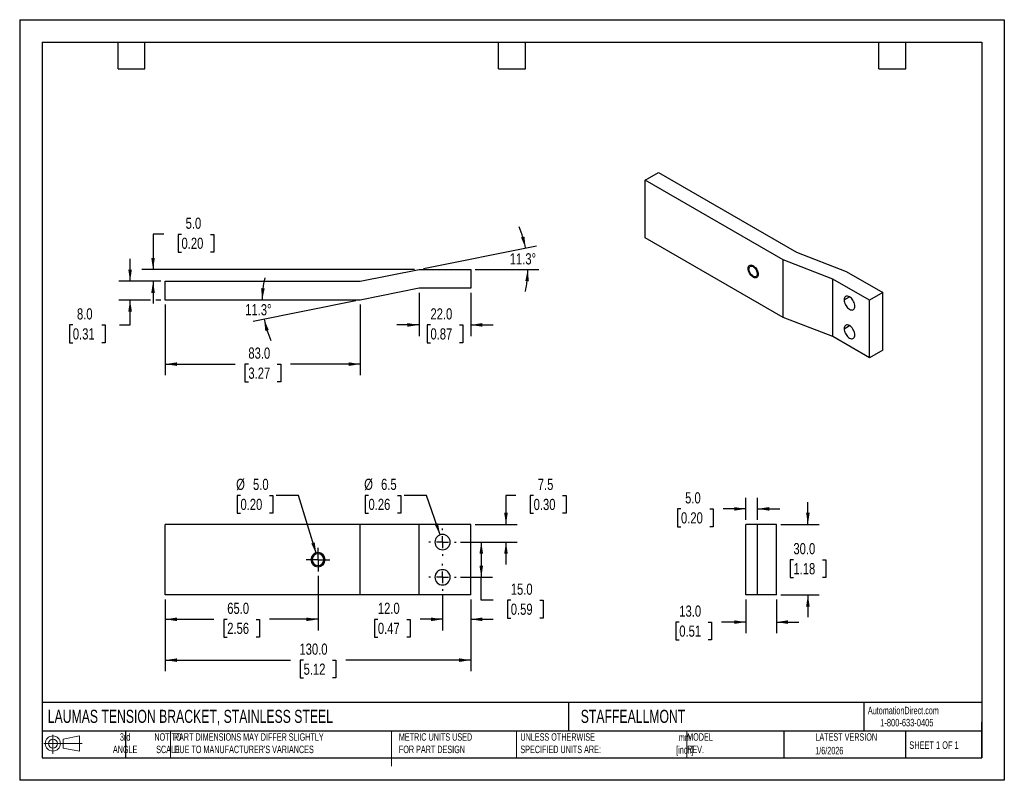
# Model space of a CAD drawing. Header units: millimetres. Extents: x 0 to 419, y 0 to 324.
import ezdxf

# ---------------------------------------------------------------- set-up
doc = ezdxf.new("R2010")
doc.units = ezdxf.units.MM
doc.header["$LTSCALE"] = 1.5
doc.linetypes.add('CENTERX2', pattern=[20.32, 12.7, -2.54, 2.54, -2.54])
doc.layers.add('CENTER', color=40, linetype='CENTERX2')
doc.layers.add('SLD-DEFPOINTS', color=7, linetype='Continuous')
doc.layers.add('DIMENSIONS', color=140, linetype='Continuous', lineweight=25)
doc.layers.add('TEXT', color=140, linetype='Continuous', lineweight=25)
doc.styles.add('SLDTEXTSTYLE0', font='TXT', dxfattribs={"width": 0.7})
doc.styles.add('SLDTEXTSTYLE1', font='TXT', dxfattribs={"width": 0.65})
doc.styles.add('SLDTEXTSTYLE2', font='TXT', dxfattribs={"width": 0.75})
doc.dimstyles.new('SLDDIMSTYLE0', dxfattribs={"dimtxt": 4.7625, "dimasz": 4.953, "dimexe": 0, "dimexo": 0.0625, "dimgap": 1.190625, "dimtad": 0, "dimtih": 1, "dimtoh": 1, "dimdec": 1, "dimrnd": 1e-09, "dimzin": 4, "dimdsep": 46, "dimtxsty": 'SLDTEXTSTYLE2', "dimsah": 1, "dimcen": 0.09, "dimadec": 0, "dimazin": 1, "dimtfac": 1, "dimtdec": 1, "dimtofl": 0, "dimtmove": 0, "dimatfit": 3, "dimfxl": 0, "dimfrac": 2, "dimtolj": 1, "dimtzin": 12, "dimarcsym": 0})
doc.dimstyles.new('SLDDIMSTYLE1', dxfattribs={"dimtxt": 4.7625, "dimasz": 4.953, "dimexe": 0, "dimexo": 0.0625, "dimgap": 1.190625, "dimtad": 0, "dimtih": 1, "dimtoh": 1, "dimdec": 1, "dimrnd": 1e-09, "dimzin": 12, "dimdsep": 46, "dimtxsty": 'SLDTEXTSTYLE2', "dimsah": 1, "dimcen": 0, "dimadec": 0, "dimazin": 3, "dimtfac": 1, "dimtdec": 1, "dimtofl": 0, "dimtmove": 0, "dimatfit": 3, "dimfxl": 0, "dimfrac": 2, "dimtolj": 1, "dimtzin": 12, "dimarcsym": 0})
doc.dimstyles.new('SLDDIMSTYLE2', dxfattribs={"dimtxt": 4.7625, "dimasz": 4.953, "dimexe": 0, "dimexo": 0.0625, "dimgap": 1.190625, "dimtad": 0, "dimtih": 1, "dimtoh": 1, "dimdec": 1, "dimrnd": 1e-09, "dimzin": 12, "dimdsep": 46, "dimtxsty": 'SLDTEXTSTYLE2', "dimsah": 1, "dimcen": 0.09, "dimadec": 0, "dimazin": 3, "dimtfac": 1, "dimtdec": 1, "dimtmove": 0, "dimatfit": 0, "dimfxl": 0, "dimfrac": 2, "dimtolj": 1, "dimtzin": 12, "dimarcsym": 0})
doc.dimstyles.new('SLDDIMSTYLE3', dxfattribs={"dimtxt": 4.7625, "dimasz": 4.953, "dimexe": 0, "dimexo": 0.0625, "dimgap": 1.190625, "dimtad": 0, "dimtih": 1, "dimtoh": 1, "dimdec": 1, "dimrnd": 1e-09, "dimzin": 4, "dimdsep": 46, "dimtxsty": 'SLDTEXTSTYLE2', "dimsah": 1, "dimcen": 0, "dimadec": 0, "dimazin": 1, "dimtfac": 1, "dimtdec": 1, "dimtofl": 0, "dimtmove": 0, "dimatfit": 3, "dimfxl": 0, "dimfrac": 2, "dimtolj": 1, "dimtzin": 12, "dimarcsym": 0})
doc.dimstyles.new('SLDDIMSTYLE4', dxfattribs={"dimtxt": 4.7625, "dimasz": 4.953, "dimexe": 0, "dimexo": 0.0625, "dimgap": 1.190625, "dimtad": 0, "dimtih": 1, "dimtoh": 1, "dimdec": 1, "dimrnd": 1e-09, "dimzin": 4, "dimdsep": 46, "dimtxsty": 'SLDTEXTSTYLE2', "dimsah": 1, "dimcen": 0.09, "dimadec": 0, "dimazin": 1, "dimtfac": 1, "dimtdec": 1, "dimtmove": 0, "dimatfit": 0, "dimfxl": 0, "dimfrac": 2, "dimtolj": 1, "dimtzin": 12, "dimarcsym": 0})
doc.dimstyles.new('SLDDIMSTYLE5', dxfattribs={"dimtxt": 4.7625, "dimasz": 4.953, "dimexe": 0, "dimexo": 0.0625, "dimgap": 1.190625, "dimtad": 0, "dimtih": 1, "dimtoh": 1, "dimdec": 4, "dimlfac": 1.5, "dimzin": 12, "dimdsep": 46, "dimtxsty": 'SLDTEXTSTYLE2', "dimsah": 1, "dimcen": 0.09, "dimazin": 3, "dimtfac": 1, "dimtofl": 0, "dimtmove": 0, "dimatfit": 3, "dimfxl": 0, "dimfrac": 2, "dimtolj": 1, "dimtzin": 12, "dimarcsym": 0})

# ---------------------------------------------------------------- blocks, each defined once
blk = doc.blocks.new('Block11')
at = {"color": 7, "linetype": 'Continuous', "lineweight": 18}
for p, q in [((0, 4.32), (16.31, 4.32)), ((3.88, 7.97), (3.88, 0)), ((8.22, 6.25), (15.26, 7.55)), ((8.22, 2.39), (8.22, 6.25)), ((15.26, 7.55), (15.26, 1.1)), ((8.22, 2.39), (15.26, 1.1))]:
    blk.add_line(p, q, dxfattribs=at)
for radius in [3.23, 1.93]:
    blk.add_circle((3.88, 4.32), radius, dxfattribs=at)
blk = doc.blocks.new('Block12')
at = {"layer": 'SLD-DEFPOINTS'}
blk.add_blockref('Block11', (0, 0), dxfattribs=at)
blk = doc.blocks.new('_D')
at = {"layer": 'DIMENSIONS'}
for p, q in [((187.69, 101.44), (201.24, 101.44)), ((196.48, 101.44), (196.48, 86.44)), ((187.69, 86.44), (201.24, 86.44)), ((196.48, 76.69), (196.48, 86.44)), ((201.47, 76.69), (196.48, 76.69)), ((209.03, 76.66), (207.58, 76.66)), ((207.58, 76.66), (207.58, 69.1)), ((221.34, 76.66), (222.79, 76.66)), ((222.79, 76.66), (222.79, 69.1)), ((207.58, 69.1), (209.03, 69.1)), ((222.79, 69.1), (221.34, 69.1))]:
    blk.add_line(p, q, dxfattribs=at)
for points in [[(196.48, 101.44), (195.71, 96.49), (197.24, 96.49)], [(196.48, 86.44), (197.24, 91.39), (195.71, 91.39)]]:
    blk.add_solid(points, dxfattribs=at)
at = {"layer": 'DIMENSIONS', "char_height": 4.763, "attachment_point": 1, "style": 'SLDTEXTSTYLE2'}
for s, insert in [('15.0', (209.03, 83.76)), ('0.59', (209.03, 75.24))]:
    blk.add_mtext(s, dxfattribs=dict(at, insert=insert))
blk = doc.blocks.new('_D_1')
at = {"layer": 'DIMENSIONS'}
for p, q in [((61.99, 77.04), (61.99, 46.41)), ((191.99, 77.04), (191.99, 46.41)), ((61.99, 51.17), (115.21, 51.17)), ((120.84, 51.13), (119.39, 51.13)), ((119.39, 51.13), (119.39, 43.57)), ((133.15, 51.13), (134.6, 51.13)), ((134.6, 51.13), (134.6, 43.57)), ((191.99, 51.17), (138.78, 51.17)), ((119.39, 43.57), (120.84, 43.57)), ((134.6, 43.57), (133.15, 43.57))]:
    blk.add_line(p, q, dxfattribs=at)
for points in [[(61.99, 51.17), (66.95, 50.41), (66.95, 51.93)], [(191.99, 51.17), (187.04, 51.93), (187.04, 50.41)]]:
    blk.add_solid(points, dxfattribs=at)
at = {"layer": 'DIMENSIONS', "char_height": 4.763, "attachment_point": 1, "style": 'SLDTEXTSTYLE2'}
for s, insert in [('130.0', (119.08, 58.24)), ('5.12', (120.84, 49.71))]:
    blk.add_mtext(s, dxfattribs=dict(at, insert=insert))
blk = doc.blocks.new('_D_2')
at = {"layer": 'DIMENSIONS'}
for p, q in [((148.47, 121.3), (147.02, 121.3)), ((147.02, 121.3), (147.02, 113.74)), ((160.79, 121.3), (162.24, 121.3)), ((162.24, 121.3), (162.24, 113.74)), ((173.21, 121.3), (163.69, 121.3)), ((178.94, 104.52), (173.21, 121.3)), ((147.02, 113.74), (148.47, 113.74)), ((162.24, 113.74), (160.79, 113.74))]:
    blk.add_line(p, q, dxfattribs=at)
blk.add_solid([(178.94, 104.52), (178.06, 109.45), (176.62, 108.96)], dxfattribs=at)
at = {"layer": 'DIMENSIONS', "char_height": 4.763, "attachment_point": 1, "style": 'SLDTEXTSTYLE2'}
for s, insert in [('%%c', (146.64, 128.4)), ('6.5', (153.82, 128.4)), ('0.26', (148.47, 119.87))]:
    blk.add_mtext(s, dxfattribs=dict(at, insert=insert))
blk = doc.blocks.new('_D_3')
at = {"layer": 'DIMENSIONS'}
for p, q in [((211.21, 121.3), (206.99, 121.3)), ((206.99, 121.3), (206.99, 108.94)), ((218.77, 121.26), (217.32, 121.26)), ((217.32, 121.26), (217.32, 113.7)), ((231.09, 121.26), (232.54, 121.26)), ((232.54, 121.26), (232.54, 113.7)), ((217.32, 113.7), (218.77, 113.7)), ((232.54, 113.7), (231.09, 113.7)), ((193.9, 108.94), (211.76, 108.94)), ((187.69, 101.44), (211.76, 101.44)), ((206.99, 101.44), (206.99, 91.92))]:
    blk.add_line(p, q, dxfattribs=at)
for points in [[(206.99, 108.94), (207.76, 113.89), (206.23, 113.89)], [(206.99, 101.44), (206.23, 96.49), (207.76, 96.49)]]:
    blk.add_solid(points, dxfattribs=at)
at = {"layer": 'DIMENSIONS', "char_height": 4.763, "attachment_point": 1, "style": 'SLDTEXTSTYLE2'}
for s, insert in [('7.5', (220.53, 128.37)), ('0.30', (218.77, 119.84))]:
    blk.add_mtext(s, dxfattribs=dict(at, insert=insert))
blk = doc.blocks.new('_D_4')
at = {"layer": 'DIMENSIONS'}
for p, q in [((126.99, 87), (126.99, 63.78)), ((61.99, 77.04), (61.99, 63.78)), ((61.99, 68.55), (82.71, 68.55)), ((88.34, 68.51), (86.89, 68.51)), ((86.89, 68.51), (86.89, 60.95)), ((100.65, 68.51), (102.1, 68.51)), ((102.1, 68.51), (102.1, 60.95)), ((126.99, 68.55), (106.28, 68.55)), ((86.89, 60.95), (88.34, 60.95)), ((102.1, 60.95), (100.65, 60.95))]:
    blk.add_line(p, q, dxfattribs=at)
for points in [[(61.99, 68.55), (66.95, 67.79), (66.95, 69.31)], [(126.99, 68.55), (122.04, 69.31), (122.04, 67.79)]]:
    blk.add_solid(points, dxfattribs=at)
at = {"layer": 'DIMENSIONS', "char_height": 4.763, "attachment_point": 1, "style": 'SLDTEXTSTYLE2'}
for s, insert in [('65.0', (88.34, 75.62)), ('2.56', (88.34, 67.09))]:
    blk.add_mtext(s, dxfattribs=dict(at, insert=insert))
blk = doc.blocks.new('_D_5')
at = {"layer": 'DIMENSIONS'}
for p, q in [((93.97, 121.3), (92.52, 121.3)), ((92.52, 121.3), (92.52, 113.74)), ((106.29, 121.3), (107.74, 121.3)), ((107.74, 121.3), (107.74, 113.74)), ((118.72, 121.3), (109.19, 121.3)), ((126.27, 96.33), (118.72, 121.3)), ((92.52, 113.74), (93.97, 113.74)), ((107.74, 113.74), (106.29, 113.74))]:
    blk.add_line(p, q, dxfattribs=at)
blk.add_solid([(126.27, 96.33), (125.57, 101.29), (124.11, 100.85)], dxfattribs=at)
at = {"layer": 'DIMENSIONS', "char_height": 4.763, "attachment_point": 1, "style": 'SLDTEXTSTYLE2'}
for s, insert in [('%%c', (92.14, 128.4)), ('5.0', (99.32, 128.4)), ('0.20', (93.97, 119.87))]:
    blk.add_mtext(s, dxfattribs=dict(at, insert=insert))
blk = doc.blocks.new('_D_6')
at = {"layer": 'DIMENSIONS'}
for p, q in [((179.99, 78.75), (179.99, 63.78)), ((191.99, 77.04), (191.99, 63.78)), ((152.46, 68.51), (151.01, 68.51)), ((151.01, 68.51), (151.01, 60.95)), ((164.78, 68.51), (166.23, 68.51)), ((166.23, 68.51), (166.23, 60.95)), ((179.99, 68.55), (170.41, 68.55)), ((191.99, 68.55), (201.52, 68.55)), ((151.01, 60.95), (152.46, 60.95)), ((166.23, 60.95), (164.78, 60.95))]:
    blk.add_line(p, q, dxfattribs=at)
for points in [[(179.99, 68.55), (175.04, 69.31), (175.04, 67.79)], [(191.99, 68.55), (196.95, 67.79), (196.95, 69.31)]]:
    blk.add_solid(points, dxfattribs=at)
at = {"layer": 'DIMENSIONS', "char_height": 4.763, "attachment_point": 1, "style": 'SLDTEXTSTYLE2'}
for s, insert in [('12.0', (152.46, 75.62)), ('0.47', (152.46, 67.09))]:
    blk.add_mtext(s, dxfattribs=dict(at, insert=insert))
blk = doc.blocks.new('SW_CENTERMARKSYMBOL_0')
at = {"layer": 'CENTER', "color": 0}
for p, q in [((0, 5.08), (0, 5.79)), ((-5.08, 0), (-5.79, 0)), ((0, 0), (-2.54, 0)), ((0, 0), (0, 2.54)), ((0, 0), (0, -2.54)), ((0, 0), (2.54, 0)), ((5.08, 0), (5.79, 0)), ((0, -5.08), (0, -5.79))]:
    blk.add_line(p, q, dxfattribs=at)
blk = doc.blocks.new('SW_CENTERMARKSYMBOL_1')
at = {"layer": 'CENTER', "color": 0}
for p, q in [((0, 5.08), (0, 5.79)), ((-5.08, 0), (-5.79, 0)), ((0, 0), (-2.54, 0)), ((0, 0), (0, 2.54)), ((0, 0), (0, -2.54)), ((0, 0), (2.54, 0)), ((5.08, 0), (5.79, 0)), ((0, -5.08), (0, -5.79))]:
    blk.add_line(p, q, dxfattribs=at)
blk = doc.blocks.new('SW_CENTERMARKSYMBOL_2')
at = {"layer": 'CENTER', "color": 0}
for p, q in [((0, 2.54), (0, 5.04)), ((-2.54, 0), (-5.04, 0)), ((0, 0), (-2.54, 0)), ((0, 0), (0, 2.54)), ((0, 0), (0, -2.54)), ((0, 0), (2.54, 0)), ((2.54, 0), (5.04, 0)), ((0, -2.54), (0, -5.04))]:
    blk.add_line(p, q, dxfattribs=at)
blk = doc.blocks.new('_D_7')
at = {"layer": 'DIMENSIONS'}
for p, q in [((61.99, 202.59), (61.99, 172.44)), ((144.99, 202.59), (144.99, 172.44)), ((61.99, 177.2), (91.71, 177.2)), ((97.34, 177.17), (95.89, 177.17)), ((95.89, 177.17), (95.89, 169.6)), ((109.65, 177.17), (111.1, 177.17)), ((111.1, 177.17), (111.1, 169.6)), ((144.99, 177.2), (115.28, 177.2)), ((95.89, 169.6), (97.34, 169.6)), ((111.1, 169.6), (109.65, 169.6))]:
    blk.add_line(p, q, dxfattribs=at)
for points in [[(61.99, 177.2), (66.95, 176.44), (66.95, 177.96)], [(144.99, 177.2), (140.04, 177.96), (140.04, 176.44)]]:
    blk.add_solid(points, dxfattribs=at)
at = {"layer": 'DIMENSIONS', "char_height": 4.763, "attachment_point": 1, "style": 'SLDTEXTSTYLE2'}
for s, insert in [('83.0', (97.34, 184.27)), ('3.27', (97.34, 175.74))]:
    blk.add_mtext(s, dxfattribs=dict(at, insert=insert))
blk = doc.blocks.new('_D_8')
at = {"layer": 'DIMENSIONS'}
for p, q in [((169.99, 207.59), (169.99, 189.14)), ((191.99, 207.59), (191.99, 189.14)), ((169.99, 193.9), (160.47, 193.9)), ((174.84, 193.87), (173.39, 193.87)), ((173.39, 193.87), (173.39, 186.31)), ((187.15, 193.87), (188.6, 193.87)), ((188.6, 193.87), (188.6, 186.31)), ((191.99, 193.9), (201.52, 193.9)), ((173.39, 186.31), (174.84, 186.31)), ((188.6, 186.31), (187.15, 186.31))]:
    blk.add_line(p, q, dxfattribs=at)
for points in [[(169.99, 193.9), (165.04, 194.67), (165.04, 193.14)], [(191.99, 193.9), (196.95, 193.14), (196.95, 194.67)]]:
    blk.add_solid(points, dxfattribs=at)
at = {"layer": 'DIMENSIONS', "char_height": 4.763, "attachment_point": 1, "style": 'SLDTEXTSTYLE2'}
for s, insert in [('22.0', (174.84, 200.97)), ('0.87', (174.84, 192.45))]:
    blk.add_mtext(s, dxfattribs=dict(at, insert=insert))
blk = doc.blocks.new('_D_9')
at = {"layer": 'DIMENSIONS'}
for p, q in [((46.99, 212.5), (46.99, 222.02)), ((60.09, 212.5), (42.23, 212.5)), ((55.63, 204.5), (42.23, 204.5)), ((46.99, 193.9), (46.99, 204.5)), ((60.09, 204.5), (57.92, 204.5)), ((22.62, 193.87), (21.17, 193.87)), ((21.17, 193.87), (21.17, 186.31)), ((34.93, 193.87), (36.39, 193.87)), ((36.39, 193.87), (36.39, 186.31)), ((42.49, 193.9), (46.99, 193.9)), ((21.17, 186.31), (22.62, 186.31)), ((36.39, 186.31), (34.93, 186.31))]:
    blk.add_line(p, q, dxfattribs=at)
for points in [[(46.99, 212.5), (47.76, 217.45), (46.23, 217.45)], [(46.99, 204.5), (46.23, 199.54), (47.76, 199.54)]]:
    blk.add_solid(points, dxfattribs=at)
at = {"layer": 'DIMENSIONS', "char_height": 4.763, "attachment_point": 1, "style": 'SLDTEXTSTYLE2'}
for s, insert in [('8.0', (24.38, 200.97)), ('0.31', (22.62, 192.45))]:
    blk.add_mtext(s, dxfattribs=dict(at, insert=insert))
blk = doc.blocks.new('_D_10')
at = {"layer": 'DIMENSIONS'}
for p, q in [((171.86, 217.87), (220.01, 227.5)), ((193.9, 217.5), (221, 217.5))]:
    blk.add_line(p, q, dxfattribs=at)
for start, end in [(11.3099, 23.057), (348.253, 0)]:
    blk.add_arc((169.99, 217.5), 46.25, start, end, dxfattribs=at)
for points in [[(215.34, 226.57), (214.85, 231.55), (213.38, 231.18)], [(216.24, 217.5), (215.22, 212.59), (216.74, 212.51)]]:
    blk.add_solid(points, dxfattribs=at)
at = {"layer": 'DIMENSIONS', "insert": (208.59, 224.41), "char_height": 4.763, "attachment_point": 1, "style": 'SLDTEXTSTYLE2'}
blk.add_mtext('11.3°', dxfattribs=at)
blk = doc.blocks.new('_D_11')
at = {"layer": 'DIMENSIONS'}
blk.add_line((143.13, 204.12), (99.36, 195.37), dxfattribs=at)
for start, end in [(167.0074, 180), (191.3099, 204.3025)]:
    blk.add_arc((144.99, 204.5), 41.77, start, end, dxfattribs=at)
for points in [[(103.22, 204.5), (104.28, 209.4), (102.75, 209.49)], [(104.03, 196.31), (104.55, 191.32), (106.03, 191.71)]]:
    blk.add_solid(points, dxfattribs=at)
at = {"layer": 'DIMENSIONS', "insert": (96, 202.74), "char_height": 4.763, "attachment_point": 1, "style": 'SLDTEXTSTYLE2'}
blk.add_mtext('11.3°', dxfattribs=at)
blk = doc.blocks.new('_D_12')
at = {"layer": 'DIMENSIONS'}
for p, q in [((61.32, 232.5), (56.77, 232.5)), ((56.77, 232.5), (56.77, 217.5)), ((68.87, 232.46), (67.42, 232.46)), ((67.42, 232.46), (67.42, 224.9)), ((81.19, 232.46), (82.64, 232.46)), ((82.64, 232.46), (82.64, 224.9)), ((67.42, 224.9), (68.87, 224.9)), ((82.64, 224.9), (81.19, 224.9)), ((168.09, 217.5), (52.01, 217.5)), ((60.09, 212.5), (52.01, 212.5)), ((56.77, 212.5), (56.77, 202.97))]:
    blk.add_line(p, q, dxfattribs=at)
for points in [[(56.77, 217.5), (57.54, 222.45), (56.01, 222.45)], [(56.77, 212.5), (56.01, 207.54), (57.54, 207.54)]]:
    blk.add_solid(points, dxfattribs=at)
at = {"layer": 'DIMENSIONS', "char_height": 4.763, "attachment_point": 1, "style": 'SLDTEXTSTYLE2'}
for s, insert in [('5.0', (70.63, 239.57)), ('0.20', (68.87, 231.04))]:
    blk.add_mtext(s, dxfattribs=dict(at, insert=insert))
blk = doc.blocks.new('_D_13')
at = {"layer": 'DIMENSIONS'}
for p, q in [((309.08, 77.04), (309.08, 62.6)), ((322.08, 77.04), (322.08, 62.6)), ((280.76, 67.33), (279.31, 67.33)), ((279.31, 67.33), (279.31, 59.77)), ((293.08, 67.33), (294.53, 67.33)), ((294.53, 67.33), (294.53, 59.77)), ((309.08, 67.36), (298.7, 67.36)), ((322.08, 67.36), (331.6, 67.36)), ((279.31, 59.77), (280.76, 59.77)), ((294.53, 59.77), (293.08, 59.77))]:
    blk.add_line(p, q, dxfattribs=at)
for points in [[(309.08, 67.36), (304.13, 68.13), (304.13, 66.6)], [(322.08, 67.36), (327.03, 66.6), (327.03, 68.13)]]:
    blk.add_solid(points, dxfattribs=at)
at = {"layer": 'DIMENSIONS', "char_height": 4.763, "attachment_point": 1, "style": 'SLDTEXTSTYLE2'}
for s, insert in [('13.0', (280.76, 74.43)), ('0.51', (280.76, 65.91))]:
    blk.add_mtext(s, dxfattribs=dict(at, insert=insert))
blk = doc.blocks.new('_D_14')
at = {"layer": 'DIMENSIONS'}
for p, q in [((309.08, 110.85), (309.08, 120.34)), ((314.08, 110.85), (314.08, 120.34)), ((281.48, 115.54), (280.03, 115.54)), ((280.03, 115.54), (280.03, 107.98)), ((293.8, 115.54), (295.25, 115.54)), ((295.25, 115.54), (295.25, 107.98)), ((309.08, 115.58), (299.42, 115.58)), ((314.08, 115.58), (323.6, 115.58)), ((280.03, 107.98), (281.48, 107.98)), ((295.25, 107.98), (293.8, 107.98))]:
    blk.add_line(p, q, dxfattribs=at)
for points in [[(309.08, 115.58), (304.13, 116.34), (304.13, 114.81)], [(314.08, 115.58), (319.03, 114.81), (319.03, 116.34)]]:
    blk.add_solid(points, dxfattribs=at)
at = {"layer": 'DIMENSIONS', "char_height": 4.763, "attachment_point": 1, "style": 'SLDTEXTSTYLE2'}
for s, insert in [('5.0', (283.24, 122.65)), ('0.20', (281.48, 114.12))]:
    blk.add_mtext(s, dxfattribs=dict(at, insert=insert))
blk = doc.blocks.new('_D_15')
at = {"layer": 'DIMENSIONS'}
for p, q in [((335.5, 108.94), (335.5, 118.47)), ((323.98, 108.94), (340.27, 108.94)), ((329.34, 93.9), (327.89, 93.9)), ((327.89, 93.9), (327.89, 86.34)), ((341.66, 93.9), (343.11, 93.9)), ((343.11, 93.9), (343.11, 86.34)), ((327.89, 86.34), (329.34, 86.34)), ((343.11, 86.34), (341.66, 86.34)), ((323.98, 78.94), (340.27, 78.94)), ((335.5, 78.94), (335.5, 69.42))]:
    blk.add_line(p, q, dxfattribs=at)
for points in [[(335.5, 108.94), (336.26, 113.89), (334.74, 113.89)], [(335.5, 78.94), (334.74, 73.99), (336.26, 73.99)]]:
    blk.add_solid(points, dxfattribs=at)
at = {"layer": 'DIMENSIONS', "char_height": 4.763, "attachment_point": 1, "style": 'SLDTEXTSTYLE2'}
for s, insert in [('30.0', (329.34, 101.01)), ('1.18', (329.34, 92.48))]:
    blk.add_mtext(s, dxfattribs=dict(at, insert=insert))

msp = doc.modelspace()

# ---------------------------------------------------------------- linework, layer by layer
at = {"color": 7, "linetype": 'Continuous'}
for p, q in [((0.003705, 323.854011), (0.003705, 0.004011)), ((0.003705, 323.854011), (419.103705, 323.854011)), ((419.103705, 323.854011), (419.103705, 0.004011)), ((419.103705, 0.004011), (0.003705, 0.004011))]:
    msp.add_line(p, q, dxfattribs=at)
for p, q in [((266.238103, 255.458288), (271.894957, 258.72392)), ((271.894957, 258.72392), (330.58482, 224.842984)), ((324.927966, 221.577351), (266.238103, 255.458288)), ((266.238103, 230.962063), (266.238103, 255.458288)), ((324.927966, 197.081127), (266.238103, 230.962063)), ((330.58482, 224.842984), (351.798023, 216.678903)), ((346.141169, 213.41327), (324.927966, 221.577351)), ((324.927966, 197.081127), (324.927966, 221.577351)), ((144.994324, 212.497316), (169.994324, 217.497316)), ((169.994324, 217.497316), (191.994324, 217.497316)), ((191.994324, 217.497316), (191.994324, 209.497316)), ((351.798023, 216.678903), (367.354373, 207.698413)), ((61.994324, 204.497316), (61.994324, 212.497316)), ((61.994324, 212.497316), (144.994324, 212.497316)), ((361.697518, 204.432781), (346.141169, 213.41327)), ((346.141169, 188.917046), (346.141169, 213.41327)), ((169.994324, 209.497316), (144.994324, 204.497316)), ((191.994324, 209.497316), (169.994324, 209.497316)), ((350.91414, 204.533837), (353.21261, 205.860715)), ((367.354373, 207.698413), (361.697518, 204.432781)), ((367.354373, 183.202189), (367.354373, 207.698413)), ((144.994324, 204.497316), (61.994324, 204.497316)), ((361.697518, 179.936556), (361.697518, 204.432781)), ((346.141169, 188.917046), (324.927966, 197.081127)), ((350.91414, 192.285724), (353.21261, 193.612603)), ((361.697518, 179.936556), (346.141169, 188.917046)), ((367.354373, 183.202189), (361.697518, 179.936556)), ((61.994324, 78.940121), (61.994324, 108.940121)), ((144.994324, 108.940121), (61.994324, 108.940121)), ((144.994324, 78.940121), (144.994324, 108.940121)), ((169.994324, 108.940121), (144.994324, 108.940121)), ((169.994324, 78.940121), (169.994324, 108.940121)), ((191.994324, 108.940121), (169.994324, 108.940121)), ((191.994324, 78.940121), (191.994324, 108.940121)), ((309.079904, 78.940121), (309.079904, 108.940121)), ((314.079904, 108.940121), (309.079904, 108.940121)), ((314.079904, 78.940121), (314.079904, 108.940121)), ((322.079904, 108.940121), (314.079904, 108.940121)), ((322.079904, 78.940121), (322.079904, 108.940121)), ((144.994324, 78.940121), (61.994324, 78.940121)), ((169.994324, 78.940121), (144.994324, 78.940121)), ((191.994324, 78.940121), (169.994324, 78.940121)), ((314.079904, 78.940121), (309.079904, 78.940121)), ((322.079904, 78.940121), (314.079904, 78.940121))]:
    msp.add_line(p, q)
at = {"color": 140, "linetype": 'Continuous', "lineweight": 18}
for p, q in [((64.256078, 20.955), (64.256078, 9.525)), ((158.22631, 20.955), (158.22631, 9.525)), ((158.22631, 17.388655), (158.22631, 5.958655)), ((211.496722, 20.955), (211.496722, 9.525)), ((283.951001, 20.955), (283.951001, 9.525))]:
    msp.add_line(p, q, dxfattribs=at)
at = {"flags": 128}
for points in [[(310.078723, 217.901524), (310.114843, 218.33079), (310.221971, 218.703735), (310.396461, 219.007658), (310.632369, 219.232211), (310.921663, 219.369747), (311.25449, 219.415581), (311.619517, 219.368153), (312.004313, 219.229078), (312.395774, 219.003092), (312.78057, 218.697891), (313.145597, 218.323867), (313.478425, 217.893759), (313.767718, 217.422213), (314.003627, 216.925286), (314.178116, 216.419901), (314.285244, 215.923268), (314.321364, 215.4523)], [(310.432277, 217.697422), (310.466244, 218.076061), (310.56684, 218.400932), (310.730199, 218.65955), (310.950044, 218.841976), (311.217925, 218.941199), (311.523548, 218.953408), (311.855169, 218.878132), (312.200044, 218.718264), (312.544918, 218.479948), (312.876539, 218.172343), (313.182162, 217.807269), (313.450044, 217.398756), (313.669888, 216.962503), (313.833247, 216.515275), (313.933843, 216.074259), (313.967811, 215.656402)], [(314.321364, 215.4523), (314.285244, 215.023034), (314.178116, 214.650089), (314.003627, 214.346166), (313.767718, 214.121613), (313.478425, 213.984077), (313.145597, 213.938243), (312.78057, 213.985671), (312.395774, 214.124746), (312.004313, 214.350732), (311.619517, 214.655933), (311.25449, 215.029957), (310.921663, 215.460065), (310.632369, 215.931611), (310.396461, 216.428538), (310.221971, 216.933923), (310.114843, 217.430556), (310.078723, 217.901524)], [(313.967811, 215.656402), (313.933843, 215.277763), (313.833247, 214.952892), (313.669888, 214.694274), (313.450044, 214.511849), (313.182162, 214.412625), (312.876539, 214.400416), (312.544918, 214.475692), (312.200044, 214.63556), (311.855169, 214.873876), (311.523548, 215.181481), (311.217925, 215.546555), (310.950044, 215.955068), (310.730199, 216.391321), (310.56684, 216.838549), (310.466244, 217.279565), (310.432277, 217.697422)], [(355.510334, 201.88051), (355.475421, 202.361485), (355.371742, 202.868156), (355.202447, 203.385128), (354.972681, 203.896693), (354.689425, 204.387307), (354.361285, 204.842063), (353.998232, 205.247144), (353.611297, 205.590242), (353.212237, 205.860931), (352.813177, 206.050987), (352.426241, 206.154635), (352.063188, 206.168727), (351.735049, 206.092832), (351.451792, 205.929259), (351.222027, 205.682976), (351.052732, 205.361468), (350.949053, 204.974502), (350.91414, 204.533837)], [(350.91414, 204.533837), (350.949053, 204.052861), (351.052732, 203.54619), (351.222027, 203.029219), (351.451792, 202.517654), (351.735049, 202.02704), (352.063188, 201.572283), (352.426241, 201.167202), (352.813177, 200.824105), (353.212237, 200.553416), (353.611297, 200.36336), (353.998232, 200.259711), (354.361285, 200.24562), (354.689425, 200.321514), (354.972681, 200.485088), (355.202447, 200.731371), (355.371742, 201.052879), (355.475421, 201.439845), (355.510334, 201.88051)], [(355.510334, 189.632398), (355.475421, 190.113373), (355.371742, 190.620044), (355.202447, 191.137016), (354.972681, 191.648581), (354.689425, 192.139195), (354.361285, 192.593951), (353.998232, 192.999032), (353.611297, 193.34213), (353.212237, 193.612819), (352.813177, 193.802875), (352.426241, 193.906523), (352.063188, 193.920614), (351.735049, 193.84472), (351.451792, 193.681147), (351.222027, 193.434864), (351.052732, 193.113355), (350.949053, 192.72639), (350.91414, 192.285724)], [(350.91414, 192.285724), (350.949053, 191.804749), (351.052732, 191.298078), (351.222027, 190.781106), (351.451792, 190.269542), (351.735049, 189.778928), (352.063188, 189.324171), (352.426241, 188.91909), (352.813177, 188.575993), (353.212237, 188.305304), (353.611297, 188.115247), (353.998232, 188.011599), (354.361285, 187.997508), (354.689425, 188.073402), (354.972681, 188.236976), (355.202447, 188.483258), (355.371742, 188.804767), (355.475421, 189.191733), (355.510334, 189.632398)]]:
    msp.add_lwpolyline(points, dxfattribs=at)
for centre, radius, start, end in [((179.994324, 101.440121), 3.25, 0, 180), ((179.994324, 101.440121), 3.25, 180, 0), ((126.994324, 93.940121), 3, 0, 180), ((126.994324, 93.940121), 2.5, 0, 180), ((126.994324, 93.940121), 3, 180, 0), ((126.994324, 93.940121), 2.5, 180, 0), ((179.994324, 86.440121), 3.25, 0, 180), ((179.994324, 86.440121), 3.25, 180, 0)]:
    msp.add_arc(centre, radius, start, end)
at = {"layer": 'TEXT'}
for p, q in [((9.525, 314.325), (409.575, 314.325)), ((9.525, 314.325), (9.525, 9.525)), ((41.91, 302.895), (41.91, 314.325)), ((53.34, 302.895), (53.34, 314.325)), ((203.835, 302.895), (203.835, 314.325)), ((215.265, 302.895), (215.265, 314.325)), ((365.76, 302.895), (365.76, 314.325)), ((377.19, 302.895), (377.19, 314.325)), ((409.575, 314.325), (409.575, 9.525)), ((41.91, 302.895), (53.34, 302.895)), ((203.835, 302.895), (215.265, 302.895)), ((365.76, 302.895), (377.19, 302.895)), ((409.575, 33.189162), (9.525, 33.189162)), ((233.638343, 33.189162), (233.638343, 20.955)), ((359.363066, 33.189162), (359.363066, 20.955)), ((409.575, 9.525), (409.575, 24.765)), ((409.575, 20.955), (9.525, 20.955)), ((45.004809, 20.955), (45.004809, 9.525)), ((325.218146, 20.955), (325.218146, 9.525)), ((377.023124, 20.955), (377.023124, 9.525)), ((9.525, 9.525), (409.575, 9.525))]:
    msp.add_line(p, q, dxfattribs=at)

# ---------------------------------------------------------------- block references
at = {"layer": 'CENTER'}
for name, p in [('SW_CENTERMARKSYMBOL_0', (179.994324, 101.440121)), ('SW_CENTERMARKSYMBOL_2', (126.994324, 93.940121)), ('SW_CENTERMARKSYMBOL_1', (179.994324, 86.440121))]:
    msp.add_blockref(name, p, dxfattribs=at)
at = {"layer": 'SLD-DEFPOINTS'}
msp.add_blockref('Block12', (10.256908, 11.330783), dxfattribs=at)

# ---------------------------------------------------------------- texts
at = {"layer": 'TEXT', "linetype": 'CENTERX2', "lineweight": 18}
for s, insert, char_height, attachment_point, style in [('LAUMAS TENSION BRACKET, STAINLESS STEEL', (11.948601, 30.014832), 5.55625, 1, 'SLDTEXTSTYLE0'), ('STAFFEALLMONT', (238.811583, 30.014832), 5.55625, 1, 'SLDTEXTSTYLE0'), ('AutomationDirect.com', (361.042438, 31.314797), 3.175, 1, 'SLDTEXTSTYLE0'), ('1-800-633-0405', (366.28737, 26.155536), 3.175, 1, 'SLDTEXTSTYLE2'), ('3rd^JANGLE', (44.896332, 20.045991), 3.175, 2, 'SLDTEXTSTYLE0'), ('NOT TO^JSCALE', (63.139558, 20.045991), 3.175, 2, 'SLDTEXTSTYLE0'), ("PART DIMENSIONS MAY DIFFER SLIGHTLY ^JDUE TO MANUFACTURER'S VARIANCES", (65.78138, 20.045992), 3.175, 1, 'SLDTEXTSTYLE0'), ('METRIC UNITS USED ^JFOR PART DESIGN', (161.407396, 20.045991), 3.175, 1, 'SLDTEXTSTYLE0'), ('UNLESS OTHERWISE ^JSPECIFIED UNITS ARE:', (213.124016, 20.045992), 3.175, 1, 'SLDTEXTSTYLE0'), ('mm^J[inch]', (283.113814, 19.852811), 3.175, 2, 'SLDTEXTSTYLE0'), ('MODEL ^JREV.', (284.10966, 20.045992), 3.175, 1, 'SLDTEXTSTYLE0'), ('LATEST VERSION', (351.828197, 20.045991), 3.175, 2, 'SLDTEXTSTYLE0'), ('1/6/2026', (344.608831, 14.231482), 3.175, 2, 'SLDTEXTSTYLE0'), ('SHEET 1 OF 1', (378.661929, 16.577236), 3.175, 1, 'SLDTEXTSTYLE1')]:
    msp.add_mtext(s, dxfattribs=dict(at, insert=insert, char_height=char_height, attachment_point=attachment_point, style=style))

# ---------------------------------------------------------------- dimensions: what is measured, and where the dimension line sits
at = {"layer": 'DIMENSIONS'}
for base, p1, p2, dimstyle, picture, middle in [((56.7739, 217.497316), (61.994324, 212.497316), (169.994324, 217.497316), 'SLDDIMSTYLE4', '_D_12', (56.7739, 232.497316)), ((46.994324, 212.497316), (61.994324, 204.497316), (61.994324, 212.497316), 'SLDDIMSTYLE4', '_D_9', (46.994324, 193.903476)), ((206.994324, 108.940121), (185.784324, 101.440121), (191.994324, 108.940121), 'SLDDIMSTYLE2', '_D_3', (206.994324, 121.295766)), ((335.502714, 108.940121), (322.079904, 78.940121), (322.079904, 108.940121), 'SLDDIMSTYLE4', '_D_15', (335.502714, 93.940121)), ((196.47678, 86.440121), (185.784324, 101.440121), (185.784324, 86.440121), 'SLDDIMSTYLE0', '_D', (196.47678, 76.692975))]:
    dim = msp.add_linear_dim(base=base, p1=p1, p2=p2, angle=90, dimstyle=dimstyle, dxfattribs=at)
    dim.commit()
    dim.dimension.update_dxf_attribs({"geometry": picture, "text_midpoint": middle, "dimtype": 160})
for base, line1, line2, picture, middle in [((215.999347, 212.76465), ((144.994324, 212.497316), (169.994324, 217.497316)), ((191.994324, 217.497316), (169.994324, 217.497316)), '_D_10', (216.017065, 222.054465)), ((103.490865, 209.223307), ((169.994324, 209.497316), (144.994324, 204.497316)), ((61.994324, 204.497316), (144.994324, 204.497316)), '_D_11', (103.425946, 200.381235))]:
    dim = msp.add_angular_dim_2l(base=base, line1=line1, line2=line2, dimstyle='SLDDIMSTYLE5', dxfattribs=at)
    dim.commit()
    dim.dimension.update_dxf_attribs({"geometry": picture, "text_midpoint": middle, "dimtype": 162})
for base, p1, p2, dimstyle, picture, middle in [((169.994324, 193.903476), (191.994324, 209.497316), (169.994324, 209.497316), 'SLDDIMSTYLE4', '_D_8', (180.994324, 193.903476)), ((61.994324, 177.201785), (144.994324, 204.497316), (61.994324, 204.497316), 'SLDDIMSTYLE0', '_D_7', (103.494324, 177.201785)), ((309.079904, 115.576881), (314.079904, 108.940121), (309.079904, 108.940121), 'SLDDIMSTYLE4', '_D_14', (287.637332, 115.576881)), ((61.994324, 68.547211), (126.994324, 88.900121), (61.994324, 78.940121), 'SLDDIMSTYLE0', '_D_4', (94.494324, 68.547211)), ((179.994324, 68.547211), (191.994324, 78.940121), (179.994324, 80.650121), 'SLDDIMSTYLE4', '_D_6', (158.621942, 68.547211)), ((61.994324, 51.169916), (191.994324, 78.940121), (61.994324, 78.940121), 'SLDDIMSTYLE0', '_D_1', (126.994324, 51.169916)), ((309.079904, 67.364562), (322.079904, 78.940121), (309.079904, 78.940121), 'SLDDIMSTYLE4', '_D_13', (286.91953, 67.364562))]:
    dim = msp.add_linear_dim(base=base, p1=p1, p2=p2, dimstyle=dimstyle, dxfattribs=at)
    dim.commit()
    dim.dimension.update_dxf_attribs({"geometry": picture, "text_midpoint": middle, "dimtype": 160})
for p1, p2, dimstyle, picture, middle in [((127.718414, 91.547279), (126.270234, 96.332963), 'SLDDIMSTYLE3', '_D_5', (100.130997, 121.295766)), ((181.044501, 98.36447), (178.944148, 104.515772), 'SLDDIMSTYLE1', '_D_2', (154.629316, 121.295766))]:
    dim = msp.add_diameter_dim_2p(p1=p1, p2=p2, dimstyle=dimstyle, dxfattribs=at)
    dim.commit()
    dim.dimension.update_dxf_attribs({"geometry": picture, "text_midpoint": middle, "dimtype": 163})

doc.saveas('drawing.dxf')
